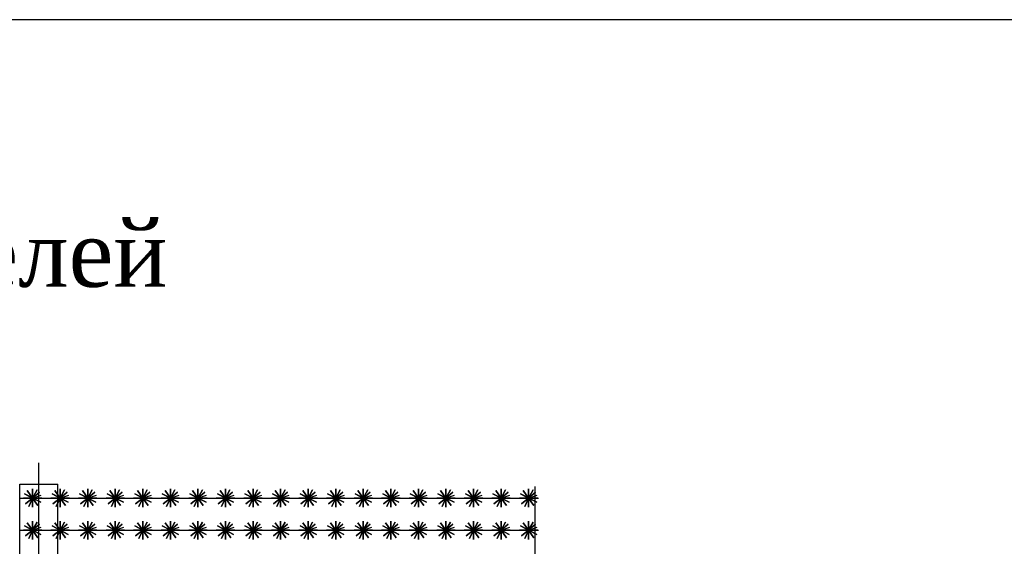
# Model space of a CAD drawing. Header units: inches. Extents: x 9403 to 10041, y 45 to 1090.
# Tile 18 of 41: x 9661 to 9719, y 370 to 400. Entities that reach past the tile are written whole.
import ezdxf
from ezdxf.enums import TextEntityAlignment as Align

# ---------------------------------------------------------------- set-up
doc = ezdxf.new("R2010")
doc.units = ezdxf.units.IN
doc.header["$MEASUREMENT"] = 0
doc.layers.add('Водопровод 2', color=7, linetype='Continuous')
doc.styles.add('TIEMS', font='times.ttf')

msp = doc.modelspace()

# ---------------------------------------------------------------- linework, layer by layer
at = {"color": 3}
msp.add_line((9691.304, 323.377), (9691.304, 373.092), dxfattribs=at)
at = {"linetype": 'ByBlock'}
msp.add_lwpolyline([(9662.184, 363.472), (9662.184, 374.481)], dxfattribs=at)
at = {"color": 5, "linetype": 'ByBlock', "lineweight": 30}
msp.add_lwpolyline([(9661.064, 373.229), (9663.304, 373.229)], dxfattribs=at)
at = {"color": 5, "lineweight": 30}
for points in [[(9661.064, 363.512), (9661.064, 373.229)], [(9663.304, 363.512), (9663.304, 373.229)]]:
    msp.add_lwpolyline(points, dxfattribs=at)
for points in [[(9661.819, 372.412), (9662.227, 372.765), (9661.819, 372.412), (9661.506, 372.851), (9661.819, 372.412), (9661.395, 372.081), (9661.819, 372.412), (9662.132, 371.974), (9661.819, 372.412), (9662.358, 372.412), (9661.281, 372.412), (9661.819, 372.412), (9661.819, 371.874), (9661.819, 372.951), (9661.819, 372.412), (9662.298, 372.166), (9661.341, 372.659), (9661.819, 372.412), (9661.589, 371.926), (9661.819, 372.412), (9662.077, 372.886), (9661.819, 372.412), (9662.33, 372.584)], [(9663.436, 372.412), (9663.843, 372.765), (9663.436, 372.412), (9663.122, 372.851), (9663.436, 372.412), (9663.011, 372.081), (9663.436, 372.412), (9663.749, 371.974), (9663.436, 372.412), (9663.974, 372.412), (9662.897, 372.412), (9663.436, 372.412), (9663.436, 371.874), (9663.436, 372.951), (9663.436, 372.412), (9663.914, 372.166), (9662.957, 372.659), (9663.436, 372.412), (9663.205, 371.926), (9663.436, 372.412), (9663.693, 372.886), (9663.436, 372.412), (9663.946, 372.584)], [(9665.052, 372.412), (9665.459, 372.765), (9665.052, 372.412), (9664.739, 372.851), (9665.052, 372.412), (9664.627, 372.081), (9665.052, 372.412), (9665.365, 371.974), (9665.052, 372.412), (9665.59, 372.412), (9664.513, 372.412), (9665.052, 372.412), (9665.052, 371.874), (9665.052, 372.951), (9665.052, 372.412), (9665.531, 372.166), (9664.573, 372.659), (9665.052, 372.412), (9664.821, 371.926), (9665.052, 372.412), (9665.309, 372.886), (9665.052, 372.412), (9665.562, 372.584)], [(9666.668, 372.412), (9667.075, 372.765), (9666.668, 372.412), (9666.355, 372.851), (9666.668, 372.412), (9666.243, 372.081), (9666.668, 372.412), (9666.981, 371.974), (9666.668, 372.412), (9667.207, 372.412), (9666.129, 372.412), (9666.668, 372.412), (9666.668, 371.874), (9666.668, 372.951), (9666.668, 372.412), (9667.147, 372.166), (9666.189, 372.659), (9666.668, 372.412), (9666.437, 371.926), (9666.668, 372.412), (9666.925, 372.886), (9666.668, 372.412), (9667.178, 372.584)], [(9668.284, 372.412), (9668.692, 372.765), (9668.284, 372.412), (9667.971, 372.851), (9668.284, 372.412), (9667.859, 372.081), (9668.284, 372.412), (9668.597, 371.974), (9668.284, 372.412), (9668.823, 372.412), (9667.745, 372.412), (9668.284, 372.412), (9668.284, 371.874), (9668.284, 372.951), (9668.284, 372.412), (9668.763, 372.166), (9667.805, 372.659), (9668.284, 372.412), (9668.053, 371.926), (9668.284, 372.412), (9668.541, 372.886), (9668.284, 372.412), (9668.795, 372.584)], [(9669.9, 372.412), (9670.308, 372.765), (9669.9, 372.412), (9669.587, 372.851), (9669.9, 372.412), (9669.475, 372.081), (9669.9, 372.412), (9670.213, 371.974), (9669.9, 372.412), (9670.439, 372.412), (9669.361, 372.412), (9669.9, 372.412), (9669.9, 371.874), (9669.9, 372.951), (9669.9, 372.412), (9670.379, 372.166), (9669.421, 372.659), (9669.9, 372.412), (9669.67, 371.926), (9669.9, 372.412), (9670.158, 372.886), (9669.9, 372.412), (9670.411, 372.584)], [(9671.516, 372.412), (9671.924, 372.765), (9671.516, 372.412), (9671.203, 372.851), (9671.516, 372.412), (9671.092, 372.081), (9671.516, 372.412), (9671.829, 371.974), (9671.516, 372.412), (9672.055, 372.412), (9670.978, 372.412), (9671.516, 372.412), (9671.516, 371.874), (9671.516, 372.951), (9671.516, 372.412), (9671.995, 372.166), (9671.038, 372.659), (9671.516, 372.412), (9671.286, 371.926), (9671.516, 372.412), (9671.774, 372.886), (9671.516, 372.412), (9672.027, 372.584)], [(9673.133, 372.412), (9673.54, 372.765), (9673.133, 372.412), (9672.819, 372.851), (9673.133, 372.412), (9672.708, 372.081), (9673.133, 372.412), (9673.446, 371.974), (9673.133, 372.412), (9673.671, 372.412), (9672.594, 372.412), (9673.133, 372.412), (9673.133, 371.874), (9673.133, 372.951), (9673.133, 372.412), (9673.611, 372.166), (9672.654, 372.659), (9673.133, 372.412), (9672.902, 371.926), (9673.133, 372.412), (9673.39, 372.886), (9673.133, 372.412), (9673.643, 372.584)], [(9674.749, 372.412), (9675.156, 372.765), (9674.749, 372.412), (9674.436, 372.851), (9674.749, 372.412), (9674.324, 372.081), (9674.749, 372.412), (9675.062, 371.974), (9674.749, 372.412), (9675.287, 372.412), (9674.21, 372.412), (9674.749, 372.412), (9674.749, 371.874), (9674.749, 372.951), (9674.749, 372.412), (9675.228, 372.166), (9674.27, 372.659), (9674.749, 372.412), (9674.518, 371.926), (9674.749, 372.412), (9675.006, 372.886), (9674.749, 372.412), (9675.259, 372.584)], [(9676.365, 372.412), (9676.772, 372.765), (9676.365, 372.412), (9676.052, 372.851), (9676.365, 372.412), (9675.94, 372.081), (9676.365, 372.412), (9676.678, 371.974), (9676.365, 372.412), (9676.904, 372.412), (9675.826, 372.412), (9676.365, 372.412), (9676.365, 371.874), (9676.365, 372.951), (9676.365, 372.412), (9676.844, 372.166), (9675.886, 372.659), (9676.365, 372.412), (9676.134, 371.926), (9676.365, 372.412), (9676.622, 372.886), (9676.365, 372.412), (9676.875, 372.584)], [(9677.981, 372.412), (9678.389, 372.765), (9677.981, 372.412), (9677.668, 372.851), (9677.981, 372.412), (9677.556, 372.081), (9677.981, 372.412), (9678.294, 371.974), (9677.981, 372.412), (9678.52, 372.412), (9677.442, 372.412), (9677.981, 372.412), (9677.981, 371.874), (9677.981, 372.951), (9677.981, 372.412), (9678.46, 372.166), (9677.502, 372.659), (9677.981, 372.412), (9677.75, 371.926), (9677.981, 372.412), (9678.238, 372.886), (9677.981, 372.412), (9678.492, 372.584)], [(9679.597, 372.412), (9680.005, 372.765), (9679.597, 372.412), (9679.284, 372.851), (9679.597, 372.412), (9679.172, 372.081), (9679.597, 372.412), (9679.91, 371.974), (9679.597, 372.412), (9680.136, 372.412), (9679.058, 372.412), (9679.597, 372.412), (9679.597, 371.874), (9679.597, 372.951), (9679.597, 372.412), (9680.076, 372.166), (9679.118, 372.659), (9679.597, 372.412), (9679.367, 371.926), (9679.597, 372.412), (9679.855, 372.886), (9679.597, 372.412), (9680.108, 372.584)], [(9681.213, 372.412), (9681.621, 372.765), (9681.213, 372.412), (9680.9, 372.851), (9681.213, 372.412), (9680.789, 372.081), (9681.213, 372.412), (9681.526, 371.974), (9681.213, 372.412), (9681.752, 372.412), (9680.675, 372.412), (9681.213, 372.412), (9681.213, 371.874), (9681.213, 372.951), (9681.213, 372.412), (9681.692, 372.166), (9680.735, 372.659), (9681.213, 372.412), (9680.983, 371.926), (9681.213, 372.412), (9681.471, 372.886), (9681.213, 372.412), (9681.724, 372.584)], [(9682.83, 372.412), (9683.237, 372.765), (9682.83, 372.412), (9682.516, 372.851), (9682.83, 372.412), (9682.405, 372.081), (9682.83, 372.412), (9683.143, 371.974), (9682.83, 372.412), (9683.368, 372.412), (9682.291, 372.412), (9682.83, 372.412), (9682.83, 371.874), (9682.83, 372.951), (9682.83, 372.412), (9683.308, 372.166), (9682.351, 372.659), (9682.83, 372.412), (9682.599, 371.926), (9682.83, 372.412), (9683.087, 372.886), (9682.83, 372.412), (9683.34, 372.584)], [(9684.446, 372.412), (9684.853, 372.765), (9684.446, 372.412), (9684.133, 372.851), (9684.446, 372.412), (9684.021, 372.081), (9684.446, 372.412), (9684.759, 371.974), (9684.446, 372.412), (9684.984, 372.412), (9683.907, 372.412), (9684.446, 372.412), (9684.446, 371.874), (9684.446, 372.951), (9684.446, 372.412), (9684.925, 372.166), (9683.967, 372.659), (9684.446, 372.412), (9684.215, 371.926), (9684.446, 372.412), (9684.703, 372.886), (9684.446, 372.412), (9684.956, 372.584)], [(9686.062, 372.412), (9686.469, 372.765), (9686.062, 372.412), (9685.749, 372.851), (9686.062, 372.412), (9685.637, 372.081), (9686.062, 372.412), (9686.375, 371.974), (9686.062, 372.412), (9686.601, 372.412), (9685.523, 372.412), (9686.062, 372.412), (9686.062, 371.874), (9686.062, 372.951), (9686.062, 372.412), (9686.541, 372.166), (9685.583, 372.659), (9686.062, 372.412), (9685.831, 371.926), (9686.062, 372.412), (9686.319, 372.886), (9686.062, 372.412), (9686.572, 372.584)], [(9687.678, 372.412), (9688.086, 372.765), (9687.678, 372.412), (9687.365, 372.851), (9687.678, 372.412), (9687.253, 372.081), (9687.678, 372.412), (9687.991, 371.974), (9687.678, 372.412), (9688.217, 372.412), (9687.139, 372.412), (9687.678, 372.412), (9687.678, 371.874), (9687.678, 372.951), (9687.678, 372.412), (9688.157, 372.166), (9687.199, 372.659), (9687.678, 372.412), (9687.447, 371.926), (9687.678, 372.412), (9687.935, 372.886), (9687.678, 372.412), (9688.189, 372.584)], [(9689.294, 372.412), (9689.702, 372.765), (9689.294, 372.412), (9688.981, 372.851), (9689.294, 372.412), (9688.869, 372.081), (9689.294, 372.412), (9689.607, 371.974), (9689.294, 372.412), (9689.833, 372.412), (9688.755, 372.412), (9689.294, 372.412), (9689.294, 371.874), (9689.294, 372.951), (9689.294, 372.412), (9689.773, 372.166), (9688.815, 372.659), (9689.294, 372.412), (9689.064, 371.926), (9689.294, 372.412), (9689.552, 372.886), (9689.294, 372.412), (9689.805, 372.584)], [(9690.91, 372.412), (9691.318, 372.765), (9690.91, 372.412), (9690.597, 372.851), (9690.91, 372.412), (9690.486, 372.081), (9690.91, 372.412), (9691.223, 371.974), (9690.91, 372.412), (9691.449, 372.412), (9690.372, 372.412), (9690.91, 372.412), (9690.91, 371.874), (9690.91, 372.951), (9690.91, 372.412), (9691.389, 372.166), (9690.432, 372.659), (9690.91, 372.412), (9690.68, 371.926), (9690.91, 372.412), (9691.168, 372.886), (9690.91, 372.412), (9691.421, 372.584)], [(9661.064, 372.412), (9691.489, 372.412)], [(9661.819, 370.527), (9662.227, 370.879), (9661.819, 370.527), (9661.506, 370.965), (9661.819, 370.527), (9661.395, 370.196), (9661.819, 370.527), (9662.132, 370.089), (9661.819, 370.527), (9662.358, 370.527), (9661.281, 370.527), (9661.819, 370.527), (9661.819, 369.988), (9661.819, 371.066), (9661.819, 370.527), (9662.298, 370.28), (9661.341, 370.774), (9661.819, 370.527), (9661.589, 370.04), (9661.819, 370.527), (9662.077, 371), (9661.819, 370.527), (9662.33, 370.699)], [(9663.436, 370.527), (9663.843, 370.879), (9663.436, 370.527), (9663.122, 370.965), (9663.436, 370.527), (9663.011, 370.196), (9663.436, 370.527), (9663.749, 370.089), (9663.436, 370.527), (9663.974, 370.527), (9662.897, 370.527), (9663.436, 370.527), (9663.436, 369.988), (9663.436, 371.066), (9663.436, 370.527), (9663.914, 370.28), (9662.957, 370.774), (9663.436, 370.527), (9663.205, 370.04), (9663.436, 370.527), (9663.693, 371), (9663.436, 370.527), (9663.946, 370.699)], [(9665.052, 370.527), (9665.459, 370.879), (9665.052, 370.527), (9664.739, 370.965), (9665.052, 370.527), (9664.627, 370.196), (9665.052, 370.527), (9665.365, 370.089), (9665.052, 370.527), (9665.59, 370.527), (9664.513, 370.527), (9665.052, 370.527), (9665.052, 369.988), (9665.052, 371.066), (9665.052, 370.527), (9665.531, 370.28), (9664.573, 370.774), (9665.052, 370.527), (9664.821, 370.04), (9665.052, 370.527), (9665.309, 371), (9665.052, 370.527), (9665.562, 370.699)], [(9666.668, 370.527), (9667.075, 370.879), (9666.668, 370.527), (9666.355, 370.965), (9666.668, 370.527), (9666.243, 370.196), (9666.668, 370.527), (9666.981, 370.089), (9666.668, 370.527), (9667.207, 370.527), (9666.129, 370.527), (9666.668, 370.527), (9666.668, 369.988), (9666.668, 371.066), (9666.668, 370.527), (9667.147, 370.28), (9666.189, 370.774), (9666.668, 370.527), (9666.437, 370.04), (9666.668, 370.527), (9666.925, 371), (9666.668, 370.527), (9667.178, 370.699)], [(9668.284, 370.527), (9668.692, 370.879), (9668.284, 370.527), (9667.971, 370.965), (9668.284, 370.527), (9667.859, 370.196), (9668.284, 370.527), (9668.597, 370.089), (9668.284, 370.527), (9668.823, 370.527), (9667.745, 370.527), (9668.284, 370.527), (9668.284, 369.988), (9668.284, 371.066), (9668.284, 370.527), (9668.763, 370.28), (9667.805, 370.774), (9668.284, 370.527), (9668.053, 370.04), (9668.284, 370.527), (9668.541, 371), (9668.284, 370.527), (9668.795, 370.699)], [(9669.9, 370.527), (9670.308, 370.879), (9669.9, 370.527), (9669.587, 370.965), (9669.9, 370.527), (9669.475, 370.196), (9669.9, 370.527), (9670.213, 370.089), (9669.9, 370.527), (9670.439, 370.527), (9669.361, 370.527), (9669.9, 370.527), (9669.9, 369.988), (9669.9, 371.066), (9669.9, 370.527), (9670.379, 370.28), (9669.421, 370.774), (9669.9, 370.527), (9669.67, 370.04), (9669.9, 370.527), (9670.158, 371), (9669.9, 370.527), (9670.411, 370.699)], [(9671.516, 370.527), (9671.924, 370.879), (9671.516, 370.527), (9671.203, 370.965), (9671.516, 370.527), (9671.092, 370.196), (9671.516, 370.527), (9671.829, 370.089), (9671.516, 370.527), (9672.055, 370.527), (9670.978, 370.527), (9671.516, 370.527), (9671.516, 369.988), (9671.516, 371.066), (9671.516, 370.527), (9671.995, 370.28), (9671.038, 370.774), (9671.516, 370.527), (9671.286, 370.04), (9671.516, 370.527), (9671.774, 371), (9671.516, 370.527), (9672.027, 370.699)], [(9673.133, 370.527), (9673.54, 370.879), (9673.133, 370.527), (9672.819, 370.965), (9673.133, 370.527), (9672.708, 370.196), (9673.133, 370.527), (9673.446, 370.089), (9673.133, 370.527), (9673.671, 370.527), (9672.594, 370.527), (9673.133, 370.527), (9673.133, 369.988), (9673.133, 371.066), (9673.133, 370.527), (9673.611, 370.28), (9672.654, 370.774), (9673.133, 370.527), (9672.902, 370.04), (9673.133, 370.527), (9673.39, 371), (9673.133, 370.527), (9673.643, 370.699)], [(9674.749, 370.527), (9675.156, 370.879), (9674.749, 370.527), (9674.436, 370.965), (9674.749, 370.527), (9674.324, 370.196), (9674.749, 370.527), (9675.062, 370.089), (9674.749, 370.527), (9675.287, 370.527), (9674.21, 370.527), (9674.749, 370.527), (9674.749, 369.988), (9674.749, 371.066), (9674.749, 370.527), (9675.228, 370.28), (9674.27, 370.774), (9674.749, 370.527), (9674.518, 370.04), (9674.749, 370.527), (9675.006, 371), (9674.749, 370.527), (9675.259, 370.699)], [(9676.365, 370.527), (9676.772, 370.879), (9676.365, 370.527), (9676.052, 370.965), (9676.365, 370.527), (9675.94, 370.196), (9676.365, 370.527), (9676.678, 370.089), (9676.365, 370.527), (9676.904, 370.527), (9675.826, 370.527), (9676.365, 370.527), (9676.365, 369.988), (9676.365, 371.066), (9676.365, 370.527), (9676.844, 370.28), (9675.886, 370.774), (9676.365, 370.527), (9676.134, 370.04), (9676.365, 370.527), (9676.622, 371), (9676.365, 370.527), (9676.875, 370.699)], [(9677.981, 370.527), (9678.389, 370.879), (9677.981, 370.527), (9677.668, 370.965), (9677.981, 370.527), (9677.556, 370.196), (9677.981, 370.527), (9678.294, 370.089), (9677.981, 370.527), (9678.52, 370.527), (9677.442, 370.527), (9677.981, 370.527), (9677.981, 369.988), (9677.981, 371.066), (9677.981, 370.527), (9678.46, 370.28), (9677.502, 370.774), (9677.981, 370.527), (9677.75, 370.04), (9677.981, 370.527), (9678.238, 371), (9677.981, 370.527), (9678.492, 370.699)], [(9679.597, 370.527), (9680.005, 370.879), (9679.597, 370.527), (9679.284, 370.965), (9679.597, 370.527), (9679.172, 370.196), (9679.597, 370.527), (9679.91, 370.089), (9679.597, 370.527), (9680.136, 370.527), (9679.058, 370.527), (9679.597, 370.527), (9679.597, 369.988), (9679.597, 371.066), (9679.597, 370.527), (9680.076, 370.28), (9679.118, 370.774), (9679.597, 370.527), (9679.367, 370.04), (9679.597, 370.527), (9679.855, 371), (9679.597, 370.527), (9680.108, 370.699)], [(9681.213, 370.527), (9681.621, 370.879), (9681.213, 370.527), (9680.9, 370.965), (9681.213, 370.527), (9680.789, 370.196), (9681.213, 370.527), (9681.526, 370.089), (9681.213, 370.527), (9681.752, 370.527), (9680.675, 370.527), (9681.213, 370.527), (9681.213, 369.988), (9681.213, 371.066), (9681.213, 370.527), (9681.692, 370.28), (9680.735, 370.774), (9681.213, 370.527), (9680.983, 370.04), (9681.213, 370.527), (9681.471, 371), (9681.213, 370.527), (9681.724, 370.699)], [(9682.83, 370.527), (9683.237, 370.879), (9682.83, 370.527), (9682.516, 370.965), (9682.83, 370.527), (9682.405, 370.196), (9682.83, 370.527), (9683.143, 370.089), (9682.83, 370.527), (9683.368, 370.527), (9682.291, 370.527), (9682.83, 370.527), (9682.83, 369.988), (9682.83, 371.066), (9682.83, 370.527), (9683.308, 370.28), (9682.351, 370.774), (9682.83, 370.527), (9682.599, 370.04), (9682.83, 370.527), (9683.087, 371), (9682.83, 370.527), (9683.34, 370.699)], [(9684.446, 370.527), (9684.853, 370.879), (9684.446, 370.527), (9684.133, 370.965), (9684.446, 370.527), (9684.021, 370.196), (9684.446, 370.527), (9684.759, 370.089), (9684.446, 370.527), (9684.984, 370.527), (9683.907, 370.527), (9684.446, 370.527), (9684.446, 369.988), (9684.446, 371.066), (9684.446, 370.527), (9684.925, 370.28), (9683.967, 370.774), (9684.446, 370.527), (9684.215, 370.04), (9684.446, 370.527), (9684.703, 371), (9684.446, 370.527), (9684.956, 370.699)], [(9686.062, 370.527), (9686.469, 370.879), (9686.062, 370.527), (9685.749, 370.965), (9686.062, 370.527), (9685.637, 370.196), (9686.062, 370.527), (9686.375, 370.089), (9686.062, 370.527), (9686.601, 370.527), (9685.523, 370.527), (9686.062, 370.527), (9686.062, 369.988), (9686.062, 371.066), (9686.062, 370.527), (9686.541, 370.28), (9685.583, 370.774), (9686.062, 370.527), (9685.831, 370.04), (9686.062, 370.527), (9686.319, 371), (9686.062, 370.527), (9686.572, 370.699)], [(9687.678, 370.527), (9688.086, 370.879), (9687.678, 370.527), (9687.365, 370.965), (9687.678, 370.527), (9687.253, 370.196), (9687.678, 370.527), (9687.991, 370.089), (9687.678, 370.527), (9688.217, 370.527), (9687.139, 370.527), (9687.678, 370.527), (9687.678, 369.988), (9687.678, 371.066), (9687.678, 370.527), (9688.157, 370.28), (9687.199, 370.774), (9687.678, 370.527), (9687.447, 370.04), (9687.678, 370.527), (9687.935, 371), (9687.678, 370.527), (9688.189, 370.699)], [(9689.294, 370.527), (9689.702, 370.879), (9689.294, 370.527), (9688.981, 370.965), (9689.294, 370.527), (9688.869, 370.196), (9689.294, 370.527), (9689.607, 370.089), (9689.294, 370.527), (9689.833, 370.527), (9688.755, 370.527), (9689.294, 370.527), (9689.294, 369.988), (9689.294, 371.066), (9689.294, 370.527), (9689.773, 370.28), (9688.815, 370.774), (9689.294, 370.527), (9689.064, 370.04), (9689.294, 370.527), (9689.552, 371), (9689.294, 370.527), (9689.805, 370.699)], [(9690.91, 370.527), (9691.318, 370.879), (9690.91, 370.527), (9690.597, 370.965), (9690.91, 370.527), (9690.486, 370.196), (9690.91, 370.527), (9691.223, 370.089), (9690.91, 370.527), (9691.449, 370.527), (9690.372, 370.527), (9690.91, 370.527), (9690.91, 369.988), (9690.91, 371.066), (9690.91, 370.527), (9691.389, 370.28), (9690.432, 370.774), (9690.91, 370.527), (9690.68, 370.04), (9690.91, 370.527), (9691.168, 371), (9690.91, 370.527), (9691.421, 370.699)], [(9661.064, 370.527), (9691.489, 370.527)]]:
    msp.add_lwpolyline(points)
at = {"layer": 'Водопровод 2', "linetype": 'Continuous'}
msp.add_lwpolyline([(9512.931, 113.444), (9907.931, 113.444), (9907.931, 400.444), (9512.931, 400.444)], close=True, dxfattribs=at)

# ---------------------------------------------------------------- texts
at = {"color": 7, "linetype": 'Continuous', "style": 'TIEMS'}
msp.add_text('Металлическая ограда из сетчатых панелей', height=3.92, dxfattribs=at).set_placement((9614.721, 384.792), align=Align.CENTER)

doc.saveas('drawing.dxf')
